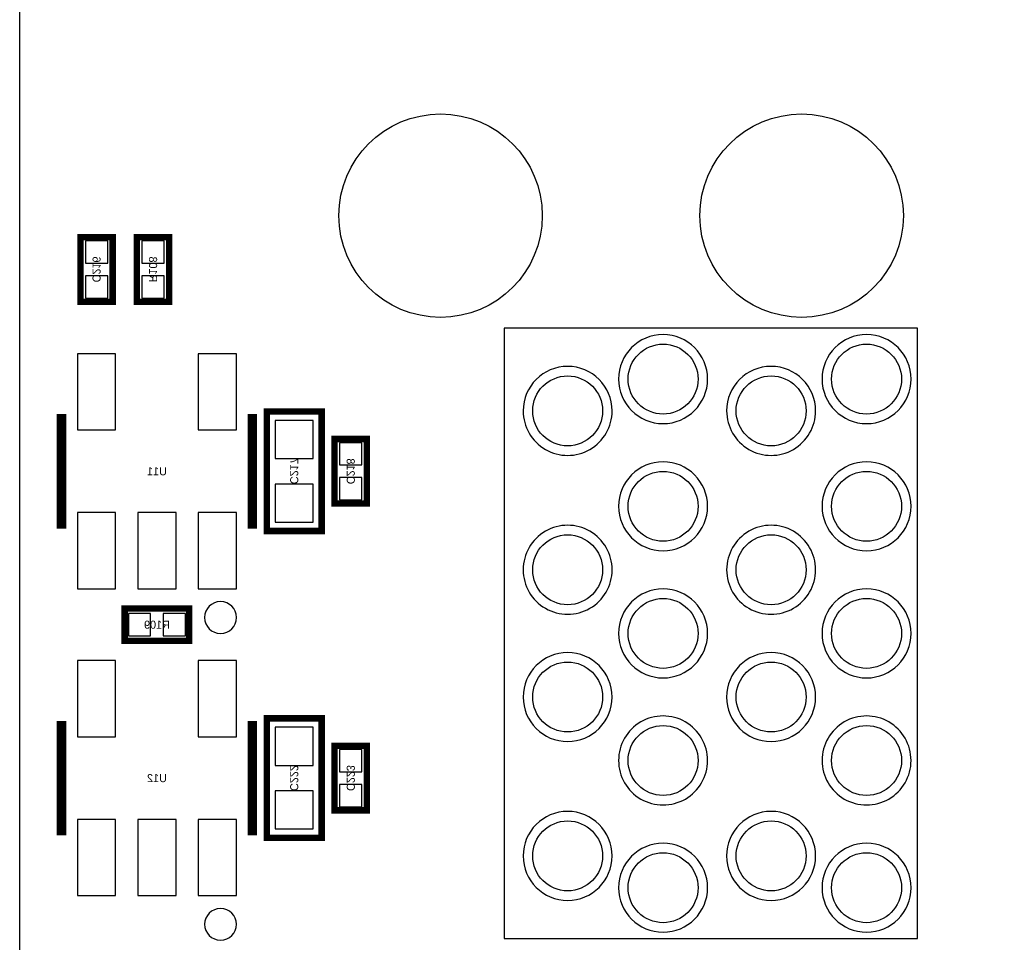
# Model space of a CAD drawing. Extents: x -7 to 92, y 0 to 100.
# Tile 2 of 16: x 0 to 15, y 24 to 39. Entities that reach past the tile are written whole.
import ezdxf
from ezdxf.enums import TextEntityAlignment as Align

# ---------------------------------------------------------------- set-up
doc = ezdxf.new("R2010")
doc.units = 0
for name, color, linetype in [('BG_OUTLINE', 12, 'CONTINUOUS'), ('PG_SILKSCREEN_BOTTOM', 150, 'CONTINUOUS'), ('PIN_BOTTOM', 200, 'CONTINUOUS'), ('RD_SILKSCREEN_BOTTOM', 150, 'CONTINUOUS')]:
    doc.layers.add(name, color=color, linetype=linetype)

msp = doc.modelspace()

# ---------------------------------------------------------------- linework, layer by layer
at = {"layer": 'BG_OUTLINE'}
msp.add_lwpolyline([(0, 1.500124), (0, 54.500018, -0.414227), (1.500124, 55.999888), (15.999968, 55.999888, -0.414241), (16.999966, 54.99989), (16.999966, 52.500022, 0.414244), (18.50009, 50.999898, 0.414204), (19.99996, 52.500022), (19.99996, 54.99989, -0.414226), (20.999958, 55.999888), (21.3614, 55.999888), (83.49996, 55.999888, -0.414216), (85.000084, 54.500018), (85.000084, 1.500124, -0.414251), (83.49996, 0), (1.500124, 0, -0.414262)], format="xyb", close=True, dxfattribs=at)
at = {"layer": 'PG_SILKSCREEN_BOTTOM'}
for points, const_width in [([(0.95504, 34.417), (0.95504, 35.433), (1.46304, 35.433), (1.46304, 34.417), (0.95504, 34.417)], 0.1016), ([(2.35204, 35.433), (2.35204, 34.417), (1.84404, 34.417), (1.84404, 35.433), (2.35204, 35.433)], 0.1016), ([(0.658876, 32.649922), (0.658876, 30.850078)], 0.150114), ([(3.659124, 30.850078), (3.659124, 32.649922)], 0.150114), ([(4.7498, 30.8102), (4.7498, 32.6898), (3.8862, 32.6898), (3.8862, 30.8102), (4.7498, 30.8102)], 0.1016), ([(4.953, 31.242), (4.953, 32.258), (5.461, 32.258), (5.461, 31.242), (4.953, 31.242)], 0.1016), ([(1.651, 29.591), (2.667, 29.591), (2.667, 29.083), (1.651, 29.083), (1.651, 29.591)], 0.1016), ([(0.658876, 27.823922), (0.658876, 26.024078)], 0.150114), ([(3.659124, 26.024078), (3.659124, 27.823922)], 0.150114), ([(4.7498, 25.9842), (4.7498, 27.8638), (3.8862, 27.8638), (3.8862, 25.9842), (4.7498, 25.9842)], 0.1016), ([(4.953, 26.416), (4.953, 27.432), (5.461, 27.432), (5.461, 26.416), (4.953, 26.416)], 0.1016)]:
    msp.add_lwpolyline(points, dxfattribs=dict(at, const_width=const_width))
msp.add_lwpolyline([(14.11986, 34.000186), (7.619746, 34.000186), (7.619746, 24.400002), (14.11986, 24.400002)], close=True, dxfattribs=at)
for points in [[(10.819892, 33.200594, 1), (9.419844, 33.200594, 1)], [(14.020292, 33.200594, 1), (12.620244, 33.200594, 1)], [(9.318752, 32.700214, 1), (7.918784, 32.700174, 1)], [(12.519152, 32.700214, 1), (11.119184, 32.700174, 1)], [(10.819892, 31.199074, 1), (9.419844, 31.199114, 1)], [(14.020292, 31.199074, 1), (12.620244, 31.199114, 1)], [(9.318752, 30.200854, 1), (7.918784, 30.200934, 1)], [(12.519152, 30.200854, 1), (11.119184, 30.200934, 1)], [(10.819892, 29.200094, 1), (9.419844, 29.200094, 1)], [(14.020292, 29.200094, 1), (12.620244, 29.200094, 1)], [(3.408934, 29.45003, 1), (2.909066, 29.44997, 1)], [(9.318752, 28.199334, 1), (7.918784, 28.199254, 1)], [(12.519152, 28.199334, 1), (11.119184, 28.199254, 1)], [(10.819892, 27.201114, 1), (9.419844, 27.201074, 1)], [(14.020292, 27.201114, 1), (12.620244, 27.201074, 1)], [(9.318752, 25.699974, 1), (7.918784, 25.700014, 1)], [(12.519152, 25.699974, 1), (11.119184, 25.700014, 1)], [(10.819892, 25.199594, 1), (9.419844, 25.199594, 1)], [(14.020292, 25.199594, 1), (12.620244, 25.199594, 1)], [(3.408934, 24.62403, 1), (2.909066, 24.62397, 1)]]:
    msp.add_lwpolyline(points, format="xyb", close=True, dxfattribs=at)
at = {"layer": 'PIN_BOTTOM'}
for points in [[(1.034034, 35.025076), (1.384046, 35.025076), (1.384046, 35.375088), (1.034034, 35.375088)], [(2.273046, 35.375088), (1.923034, 35.375088), (1.923034, 35.025076), (2.273046, 35.025076)], [(1.034034, 34.474912), (1.384046, 34.474912), (1.384046, 34.824924), (1.034034, 34.824924)], [(2.273046, 34.824924), (1.923034, 34.824924), (1.923034, 34.474912), (2.273046, 34.474912)], [(1.50876, 32.400494), (1.50876, 33.599374), (0.90932, 33.599374), (0.90932, 32.400494)], [(3.40868, 32.400494), (3.40868, 33.599374), (2.80924, 33.599374), (2.80924, 32.400494)], [(4.01828, 31.950152), (4.61772, 31.950152), (4.61772, 32.549592), (4.01828, 32.549592)], [(5.031994, 31.850076), (5.382006, 31.850076), (5.382006, 32.200088), (5.031994, 32.200088)], [(5.031994, 31.299912), (5.382006, 31.299912), (5.382006, 31.649924), (5.031994, 31.649924)], [(4.01828, 30.950408), (4.61772, 30.950408), (4.61772, 31.549848), (4.01828, 31.549848)], [(1.50876, 29.900626), (1.50876, 31.099506), (0.90932, 31.099506), (0.90932, 29.900626)], [(2.45872, 29.900626), (2.45872, 31.099506), (1.85928, 31.099506), (1.85928, 29.900626)], [(3.40868, 29.900626), (3.40868, 31.099506), (2.80924, 31.099506), (2.80924, 29.900626)], [(1.708912, 29.512006), (1.708912, 29.161994), (2.058924, 29.161994), (2.058924, 29.512006)], [(2.259076, 29.512006), (2.259076, 29.161994), (2.609088, 29.161994), (2.609088, 29.512006)], [(1.50876, 27.574494), (1.50876, 28.773374), (0.90932, 28.773374), (0.90932, 27.574494)], [(3.40868, 27.574494), (3.40868, 28.773374), (2.80924, 28.773374), (2.80924, 27.574494)], [(4.01828, 27.124152), (4.61772, 27.124152), (4.61772, 27.723592), (4.01828, 27.723592)], [(5.031994, 27.024076), (5.382006, 27.024076), (5.382006, 27.374088), (5.031994, 27.374088)], [(5.031994, 26.473912), (5.382006, 26.473912), (5.382006, 26.823924), (5.031994, 26.823924)], [(4.01828, 26.124408), (4.61772, 26.124408), (4.61772, 26.723848), (4.01828, 26.723848)], [(1.50876, 25.074626), (1.50876, 26.273506), (0.90932, 26.273506), (0.90932, 25.074626)], [(2.45872, 25.074626), (2.45872, 26.273506), (1.85928, 26.273506), (1.85928, 25.074626)], [(3.40868, 25.074626), (3.40868, 26.273506), (2.80924, 26.273506), (2.80924, 25.074626)]]:
    msp.add_lwpolyline(points, close=True, dxfattribs=at)
for centre, radius in [((6.619748, 35.771074), 1.6002), ((12.299188, 35.771074), 1.6002), ((10.119868, 33.200594), 0.550037), ((13.320268, 33.200594), 0.550037), ((8.618728, 32.700214), 0.550037), ((11.819128, 32.700214), 0.550037), ((10.119868, 31.199074), 0.550037), ((13.320268, 31.199074), 0.550037), ((8.618728, 30.200854), 0.550037), ((11.819128, 30.200854), 0.550037), ((10.119868, 29.200094), 0.550037), ((13.320268, 29.200094), 0.550037), ((8.618728, 28.199334), 0.550037), ((11.819128, 28.199334), 0.550037), ((10.119868, 27.201114), 0.550037), ((13.320268, 27.201114), 0.550037), ((8.618728, 25.699974), 0.550037), ((11.819128, 25.699974), 0.550037), ((10.119868, 25.199594), 0.550037), ((13.320268, 25.199594), 0.550037)]:
    msp.add_circle(centre, radius, dxfattribs=at)

# ---------------------------------------------------------------- texts
at = {"layer": 'RD_SILKSCREEN_BOTTOM', "text_generation_flag": 2}
for s, p in [('C216', (1.14554, 34.925254)), ('R108', (2.03454, 34.925254)), ('C217', (4.2545, 31.750254)), ('C218', (5.1435, 31.750254)), ('C222', (4.2545, 26.924254)), ('C223', (5.1435, 26.924254))]:
    msp.add_text(s, height=0.127, rotation=270, dxfattribs=at).set_placement(p, align=Align.CENTER)
for s, p in [('U11', (2.159, 31.6865)), ('R109', (2.159, 29.2735)), ('U12', (2.159, 26.8605))]:
    msp.add_text(s, height=0.127, dxfattribs=at).set_placement(p, align=Align.CENTER)

doc.saveas('drawing.dxf')
